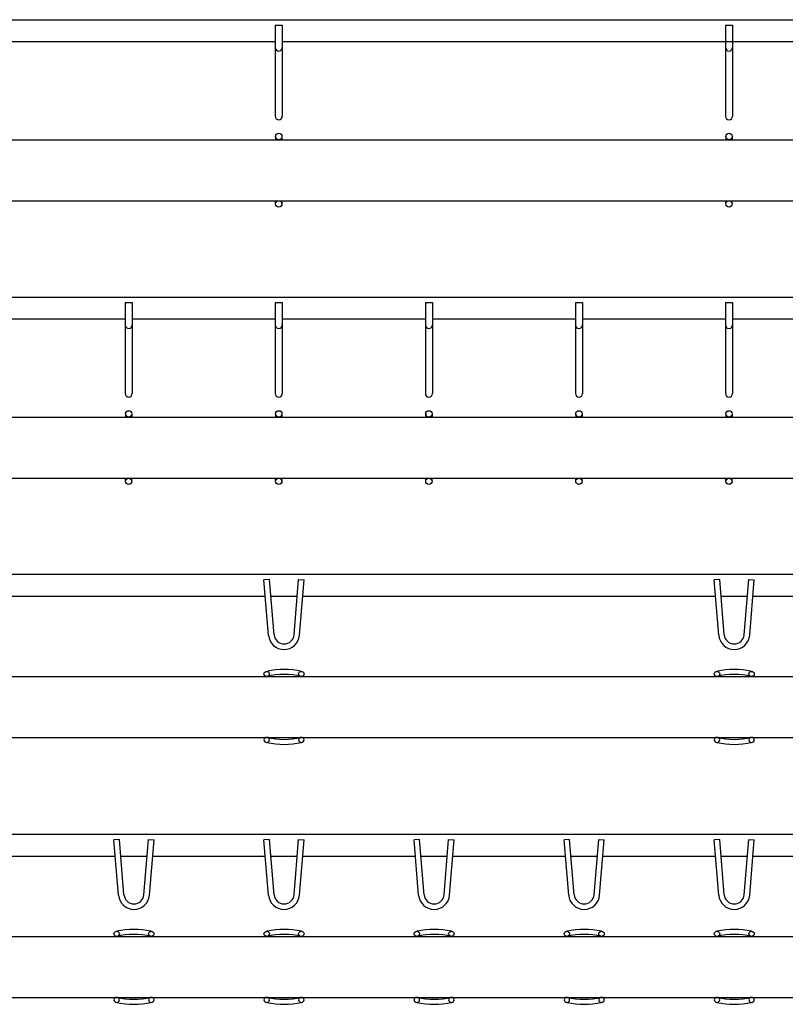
# Model space of a CAD drawing. Header units: millimetres. Extents: x 1054 to 4154, y 2386 to 3427.
# Tile 3 of 4: x 1865 to 2630, y 2386 to 3371. Entities that reach past the tile are written whole.
import ezdxf

# ---------------------------------------------------------------- set-up
doc = ezdxf.new("R2010")
doc.units = ezdxf.units.MM
doc.header["$LTSCALE"] = 5
doc.layers.add('HALFEN', color=2, linetype='CONTINUOUS')

msp = doc.modelspace()

# ---------------------------------------------------------------- linework, layer by layer
at = {"layer": 'HALFEN'}
for p, q in [((1148.64, 3370.81), (4148.64, 3370.81)), ((2120.14, 3365.36), (2120.14, 3274.31)), ((2120.14, 3365.36), (2127.14, 3365.36)), ((2127.14, 3365.36), (2127.14, 3274.31)), ((2570.14, 3365.36), (2570.14, 3274.31)), ((2570.14, 3365.36), (2577.14, 3365.36)), ((2577.14, 3365.36), (2577.14, 3274.31)), ((2120.14, 3348.81), (1677.14, 3348.81)), ((3170.14, 3348.81), (2127.14, 3348.81)), ((1148.88, 3250.81), (4148.88, 3250.81)), ((2120.45, 3254), (2120.45, 3250.81)), ((2126.83, 3254), (2126.83, 3250.81)), ((2570.45, 3254), (2570.45, 3250.81)), ((2576.83, 3254), (2576.83, 3250.81)), ((1148.88, 3189.81), (4148.88, 3189.81)), ((2120.45, 3186.63), (2120.45, 3189.81)), ((2126.83, 3186.63), (2126.83, 3189.81)), ((2570.45, 3186.63), (2570.45, 3189.81)), ((2576.83, 3186.63), (2576.83, 3189.81)), ((1148.64, 3093.44), (4148.64, 3093.44)), ((1970.14, 3087.99), (1970.14, 2996.94)), ((1970.14, 3087.99), (1977.14, 3087.99)), ((1977.14, 3087.99), (1977.14, 2996.94)), ((2120.14, 3087.99), (2120.14, 2996.94)), ((2120.14, 3087.99), (2127.14, 3087.99)), ((2127.14, 3087.99), (2127.14, 2996.94)), ((2270.14, 3087.99), (2270.14, 2996.94)), ((2270.14, 3087.99), (2277.14, 3087.99)), ((2277.14, 3087.99), (2277.14, 2996.94)), ((2420.14, 3087.99), (2420.14, 2996.94)), ((2420.14, 3087.99), (2427.14, 3087.99)), ((2427.14, 3087.99), (2427.14, 2996.94)), ((2570.14, 3087.99), (2570.14, 2996.94)), ((2570.14, 3087.99), (2577.14, 3087.99)), ((2577.14, 3087.99), (2577.14, 2996.94)), ((1970.14, 3071.44), (1827.14, 3071.44)), ((2120.14, 3071.44), (1977.14, 3071.44)), ((2270.14, 3071.44), (2127.14, 3071.44)), ((2420.14, 3071.44), (2277.14, 3071.44)), ((2570.14, 3071.44), (2427.14, 3071.44)), ((2720.14, 3071.44), (2577.14, 3071.44)), ((1148.88, 2973.44), (4148.88, 2973.44)), ((1970.45, 2976.63), (1970.45, 2973.44)), ((1976.83, 2976.63), (1976.83, 2973.44)), ((2120.45, 2976.63), (2120.45, 2973.44)), ((2126.83, 2976.63), (2126.83, 2973.44)), ((2270.45, 2976.63), (2270.45, 2973.44)), ((2276.83, 2976.63), (2276.83, 2973.44)), ((2420.45, 2976.63), (2420.45, 2973.44)), ((2426.83, 2976.63), (2426.83, 2973.44)), ((2570.45, 2976.63), (2570.45, 2973.44)), ((2576.83, 2976.63), (2576.83, 2973.44)), ((1148.88, 2912.44), (4148.88, 2912.44)), ((1970.45, 2909.25), (1970.45, 2912.44)), ((1976.83, 2909.25), (1976.83, 2912.44)), ((2120.45, 2909.25), (2120.45, 2912.44)), ((2126.83, 2909.25), (2126.83, 2912.44)), ((2270.45, 2909.25), (2270.45, 2912.44)), ((2276.83, 2909.25), (2276.83, 2912.44)), ((2420.45, 2909.25), (2420.45, 2912.44)), ((2426.83, 2909.25), (2426.83, 2912.44)), ((2570.45, 2909.25), (2570.45, 2912.44)), ((2576.83, 2909.25), (2576.83, 2912.44)), ((4153.88, 2816.07), (1153.88, 2816.07)), ((2114.33, 2811.07), (2108.85, 2810.61)), ((2113.43, 2755.29), (2108.85, 2810.61)), ((2118.91, 2755.74), (2114.33, 2811.07)), ((2138.84, 2755.74), (2143.43, 2811.07)), ((2143.43, 2811.07), (2148.91, 2810.61)), ((2144.32, 2755.29), (2148.91, 2810.61)), ((2564.33, 2811.07), (2558.85, 2810.61)), ((2563.43, 2755.29), (2558.85, 2810.61)), ((2568.91, 2755.74), (2564.33, 2811.07)), ((2588.84, 2755.74), (2593.43, 2811.07)), ((2593.43, 2811.07), (2598.91, 2810.61)), ((2594.32, 2755.29), (2598.91, 2810.61)), ((2110.22, 2794.07), (1697.54, 2794.07)), ((2142.02, 2794.07), (2115.74, 2794.07)), ((2560.22, 2794.07), (2147.54, 2794.07)), ((2592.02, 2794.07), (2565.74, 2794.07)), ((2710.22, 2794.07), (2597.54, 2794.07)), ((1153.88, 2714.11), (4153.88, 2714.11)), ((1153.88, 2653.11), (4153.88, 2653.11)), ((4153.88, 2556.15), (1153.88, 2556.15)), ((1964.33, 2551.15), (1958.85, 2550.7)), ((1963.43, 2495.38), (1958.85, 2550.7)), ((1968.91, 2495.83), (1964.33, 2551.15)), ((1988.84, 2495.83), (1993.43, 2551.15)), ((1993.43, 2551.15), (1998.91, 2550.7)), ((1994.32, 2495.38), (1998.91, 2550.7)), ((2114.33, 2551.15), (2108.85, 2550.7)), ((2113.43, 2495.38), (2108.85, 2550.7)), ((2118.91, 2495.83), (2114.33, 2551.15)), ((2138.84, 2495.83), (2143.43, 2551.15)), ((2143.43, 2551.15), (2148.91, 2550.7)), ((2144.32, 2495.38), (2148.91, 2550.7)), ((2264.33, 2551.15), (2258.85, 2550.7)), ((2263.43, 2495.38), (2258.85, 2550.7)), ((2268.91, 2495.83), (2264.33, 2551.15)), ((2288.84, 2495.83), (2293.43, 2551.15)), ((2293.43, 2551.15), (2298.91, 2550.7)), ((2294.32, 2495.38), (2298.91, 2550.7)), ((2414.33, 2551.15), (2408.85, 2550.7)), ((2413.43, 2495.38), (2408.85, 2550.7)), ((2418.91, 2495.83), (2414.33, 2551.15)), ((2438.84, 2495.83), (2443.43, 2551.15)), ((2443.43, 2551.15), (2448.91, 2550.7)), ((2444.32, 2495.38), (2448.91, 2550.7)), ((2564.33, 2551.15), (2558.85, 2550.7)), ((2563.43, 2495.38), (2558.85, 2550.7)), ((2568.91, 2495.83), (2564.33, 2551.15)), ((2588.84, 2495.83), (2593.43, 2551.15)), ((2593.43, 2551.15), (2598.91, 2550.7)), ((2594.32, 2495.38), (2598.91, 2550.7)), ((1960.22, 2534.15), (1847.54, 2534.15)), ((1992.02, 2534.15), (1965.74, 2534.15)), ((2110.22, 2534.15), (1997.54, 2534.15)), ((2142.02, 2534.15), (2115.74, 2534.15)), ((2260.22, 2534.15), (2147.54, 2534.15)), ((2292.02, 2534.15), (2265.74, 2534.15)), ((2410.22, 2534.15), (2297.54, 2534.15)), ((2442.02, 2534.15), (2415.74, 2534.15)), ((2560.22, 2534.15), (2447.54, 2534.15)), ((2592.02, 2534.15), (2565.74, 2534.15)), ((2710.22, 2534.15), (2597.54, 2534.15)), ((1153.88, 2454.2), (4153.88, 2454.2)), ((1153.88, 2393.2), (4153.88, 2393.2))]:
    msp.add_line(p, q, dxfattribs=at)
for centre in [(2123.64, 3254), (2573.64, 3254), (2123.64, 3186.63), (2573.64, 3186.63), (1973.64, 2976.63), (2123.64, 2976.63), (2273.64, 2976.63), (2423.64, 2976.63), (2573.64, 2976.63), (1973.64, 2909.25), (2123.64, 2909.25), (2273.64, 2909.25), (2423.64, 2909.25), (2573.64, 2909.25)]:
    msp.add_circle(centre, 3.19, dxfattribs=at)
for centre, radius, start, end in [((2123.64, 3343), 3.5, 180, 0), ((2573.64, 3343), 3.5, 180, 0), ((2123.64, 3274.31), 3.5, 180, 0), ((2573.64, 3274.31), 3.5, 180, 0), ((1973.64, 3065.62), 3.5, 180, 0), ((2123.64, 3065.62), 3.5, 180, 0), ((2273.64, 3065.62), 3.5, 180, 0), ((2423.64, 3065.62), 3.5, 180, 0), ((2573.64, 3065.62), 3.5, 180, 0), ((1973.64, 2996.94), 3.5, 180, 0), ((2123.64, 2996.94), 3.5, 180, 0), ((2273.64, 2996.94), 3.5, 180, 0), ((2423.64, 2996.94), 3.5, 180, 0), ((2573.64, 2996.94), 3.5, 180, 0), ((2128.88, 2756.57), 15.5, 184.7362, 355.2638), ((2128.88, 2756.57), 10, 184.7362, 355.2638), ((2578.88, 2756.57), 15.5, 184.7362, 355.2638), ((2578.88, 2756.57), 10, 184.7362, 355.2638), ((2128.88, 2642.34), 78.72, 77.31271, 102.68729), ((2578.88, 2642.34), 78.72, 77.31271, 102.68729), ((2128.88, 2637.31), 78.72, 77.31271, 102.68729), ((2578.88, 2637.31), 78.72, 77.31271, 102.68729), ((2128.88, 2729.91), 78.72, 257.31271, 282.68729), ((2578.88, 2729.91), 78.72, 257.31271, 282.68729), ((2128.88, 2724.88), 78.72, 257.31271, 282.68729), ((2578.88, 2724.88), 78.72, 257.31271, 282.68729), ((1978.88, 2496.65), 15.5, 184.7362, 355.2638), ((1978.88, 2496.65), 10, 184.7362, 355.2638), ((2128.88, 2496.65), 15.5, 184.7362, 355.2638), ((2128.88, 2496.65), 10, 184.7362, 355.2638), ((2278.88, 2496.65), 15.5, 184.7362, 355.2638), ((2278.88, 2496.65), 10, 184.7362, 355.2638), ((2428.88, 2496.65), 15.5, 184.7362, 355.2638), ((2428.88, 2496.65), 10, 184.7362, 355.2638), ((2578.88, 2496.65), 15.5, 184.7362, 355.2638), ((2578.88, 2496.65), 10, 184.7362, 355.2638), ((1978.88, 2382.43), 78.72, 77.31271, 102.68729), ((1978.88, 2377.4), 78.72, 77.31271, 102.68729), ((2128.88, 2382.43), 78.72, 77.31271, 102.68729), ((2128.88, 2377.4), 78.72, 77.31271, 102.68729), ((2278.88, 2382.43), 78.72, 77.31271, 102.68729), ((2278.88, 2377.4), 78.72, 77.31271, 102.68729), ((2428.88, 2382.43), 78.72, 77.31271, 102.68729), ((2428.88, 2377.4), 78.72, 77.31271, 102.68729), ((2578.88, 2382.43), 78.72, 77.31271, 102.68729), ((2578.88, 2377.4), 78.72, 77.31271, 102.68729), ((1978.88, 2470), 78.72, 257.31271, 282.68729), ((2128.88, 2470), 78.72, 257.31271, 282.68729), ((2278.88, 2470), 78.72, 257.31271, 282.68729), ((2428.88, 2470), 78.72, 257.31271, 282.68729), ((2578.88, 2470), 78.72, 257.31271, 282.68729), ((1978.88, 2464.97), 78.72, 257.31271, 282.68729), ((2128.88, 2464.97), 78.72, 257.31271, 282.68729), ((2278.88, 2464.97), 78.72, 257.31271, 282.68729), ((2428.88, 2464.97), 78.72, 257.31271, 282.68729), ((2578.88, 2464.97), 78.72, 257.31271, 282.68729)]:
    msp.add_arc(centre, radius, start, end, dxfattribs=at)
for centre in [(2111.59, 2716.63), (2146.17, 2716.63), (2561.59, 2716.63), (2596.17, 2716.63), (1961.59, 2456.72), (1996.17, 2456.72), (2111.59, 2456.72), (2146.17, 2456.72), (2261.59, 2456.72), (2296.17, 2456.72), (2411.59, 2456.72), (2446.17, 2456.72), (2561.59, 2456.72), (2596.17, 2456.72)]:
    msp.add_ellipse(centre, major_axis=(2.74, 0), ratio=0.918499, dxfattribs=at)
at = {"layer": 'HALFEN', "extrusion": (0, 0, -1)}
for centre in [(2111.59, 2650.59), (2146.17, 2650.59), (2561.59, 2650.59), (2596.17, 2650.59), (1961.59, 2390.68), (1996.17, 2390.68), (2111.59, 2390.68), (2146.17, 2390.68), (2261.59, 2390.68), (2296.17, 2390.68), (2411.59, 2390.68), (2446.17, 2390.68), (2561.59, 2390.68), (2596.17, 2390.68)]:
    msp.add_ellipse(centre, major_axis=(2.74, 0), ratio=0.918499, dxfattribs=at)

doc.saveas('drawing.dxf')
